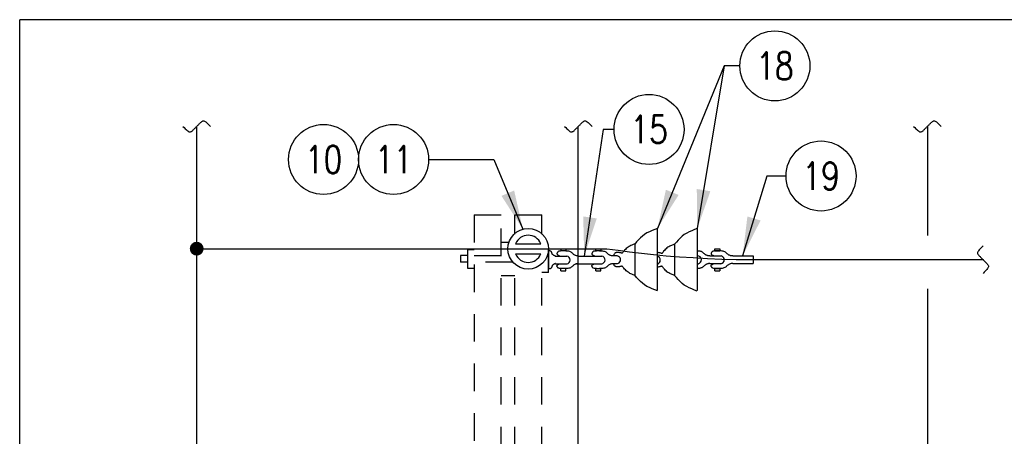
# Model space of a CAD drawing. Extents: x 0 to 7.1, y 0 to 9.85.
# Tile 5 of 6: x 0 to 4.47, y 7.96 to 9.85. Entities that reach past the tile are written whole.
import ezdxf
from ezdxf.enums import TextEntityAlignment as Align

# ---------------------------------------------------------------- set-up
doc = ezdxf.new("R2010")
doc.units = 0
doc.header["$MEASUREMENT"] = 0
doc.linetypes.add('HIDDEN2', pattern=[0.1875, 0.125, -0.0625])
doc.layers.get('0').update_dxf_attribs({"color": 2, "linetype": 'CONTINUOUS'})
doc.layers.add('E-DETL', color=2, linetype='CONTINUOUS')
doc.layers.add('E-DETL-TEXT', color=3, linetype='CONTINUOUS')
doc.styles.get("Standard").update_dxf_attribs({"font": 'ROMANS.SHX', "width": 0.8, "height": 0.125})

# ---------------------------------------------------------------- blocks, each defined once
blk = doc.blocks.new('BREAK')
blk.add_lwpolyline([(0, 0.0625), (-0.0055, 0.057), (-0.0103, 0.0521), (-0.0144, 0.0479), (-0.0177, 0.0441), (-0.0205, 0.0408), (-0.0225, 0.0378), (-0.0239, 0.0351), (-0.0247, 0.0326), (-0.0249, 0.0302), (-0.0246, 0.0279), (-0.0238, 0.0257), (-0.0226, 0.0236), (-0.0211, 0.0216), (-0.0194, 0.0196), (-0.0176, 0.0176), (-0.0156, 0.0156), (-0.0137, 0.0137), (-0.0117, 0.0117), (-0.0098, 0.0098), (-0.0078, 0.0078), (-0.0059, 0.0059), (-0.0039, 0.0039), (-0.002, 0.002), (0, 0), (0.002, -0.002), (0.0039, -0.0039), (0.0059, -0.0059), (0.0078, -0.0078), (0.0098, -0.0098), (0.0117, -0.0117), (0.0137, -0.0137), (0.0156, -0.0156), (0.0176, -0.0176), (0.0194, -0.0196), (0.0211, -0.0216), (0.0226, -0.0236), (0.0238, -0.0257), (0.0246, -0.0279), (0.0249, -0.0302), (0.0247, -0.0326), (0.0239, -0.0351), (0.0225, -0.0378), (0.0205, -0.0408), (0.0177, -0.0441), (0.0144, -0.0479), (0.0103, -0.0521), (0.0055, -0.057), (0, -0.0625)])

msp = doc.modelspace()

# ---------------------------------------------------------------- linework, layer by layer
at = {"layer": 'E-DETL'}
for p, q in [((7.1036, 9.8484), (0, 9.8484)), ((0, 0), (0, 9.8484)), ((0.8039, 5.1875), (0.8039, 9.3638)), ((2.5372, 5.1875), (2.5372, 9.3638)), ((4.1225, 9.3638), (4.1225, 8.869)), ((0.8039, 8.8086), (2.6663, 8.8086)), ((3.2545, 8.7587), (4.3753, 8.7587)), ((4.1225, 8.627), (4.1225, 5.1977))]:
    msp.add_line(p, q, dxfattribs=at)
at = {"layer": 'E-DETL', "linetype": 'HIDDEN2'}
for p, q in [((2.0638, 8.9617), (2.0638, 7.4253)), ((2.0638, 8.9617), (2.1867, 8.9617)), ((2.1867, 7.4253), (2.1867, 8.9617)), ((2.2482, 8.8751), (2.2482, 8.9617)), ((2.2482, 8.9617), (2.3711, 8.9617)), ((2.3711, 8.8748), (2.3711, 8.9617)), ((2.1867, 8.8388), (2.2227, 8.8388)), ((2.2482, 7.4253), (2.2482, 8.7383)), ((2.3711, 7.4253), (2.3711, 8.7387)), ((2.2482, 8.6851), (2.1867, 8.6851))]:
    msp.add_line(p, q, dxfattribs=at)
at = {"layer": 'E-DETL', "color": 4}
for p, q in [((2.8952, 8.8996), (2.8952, 8.6189)), ((3.0774, 8.8996), (3.0774, 8.6189)), ((2.2526, 8.8311), (2.3666, 8.8311)), ((2.7938, 8.8296), (2.7938, 8.6887)), ((2.9745, 8.8289), (2.9745, 8.688)), ((2.0023, 8.7773), (2.0023, 8.7466)), ((2.0331, 8.7773), (2.0023, 8.7773)), ((2.0345, 8.8043), (2.0638, 8.8043)), ((2.0345, 8.8043), (2.0345, 8.7208)), ((2.2526, 8.785), (2.3666, 8.785)), ((2.4018, 8.7005), (2.4018, 8.808)), ((2.4018, 8.7994), (2.4018, 8.7174)), ((2.4327, 8.7753), (2.4854, 8.7753)), ((2.4576, 8.8082), (2.4802, 8.8082)), ((2.4576, 8.8082), (2.4576, 8.7983)), ((2.4802, 8.7983), (2.4576, 8.7983)), ((2.4802, 8.8082), (2.4802, 8.7983)), ((2.5355, 8.7751), (2.6124, 8.7751)), ((2.6124, 8.7751), (2.644, 8.7751)), ((2.6162, 8.8079), (2.639, 8.8079)), ((2.6162, 8.7982), (2.6162, 8.8079)), ((2.639, 8.7982), (2.6162, 8.7982)), ((2.639, 8.8079), (2.639, 8.7982)), ((2.7133, 8.7755), (2.6967, 8.7755)), ((3.1341, 8.7757), (3.1857, 8.7757)), ((3.158, 8.7987), (3.158, 8.8084)), ((3.158, 8.8084), (3.1805, 8.8084)), ((3.158, 8.7987), (3.1805, 8.7987)), ((3.1805, 8.8084), (3.1805, 8.7987)), ((3.2385, 8.7761), (3.3319, 8.7761)), ((3.3319, 8.7761), (3.3319, 8.741)), ((2.0331, 8.7466), (2.0023, 8.7466)), ((2.0345, 8.7208), (2.0638, 8.7208)), ((2.4333, 8.7402), (2.486, 8.7402)), ((2.5295, 8.7401), (2.6113, 8.7401)), ((2.6113, 8.7401), (2.6446, 8.7401)), ((2.7115, 8.7403), (2.698, 8.7403)), ((3.0764, 8.7404), (3.0828, 8.7404)), ((3.1347, 8.7406), (3.1863, 8.7406)), ((3.2385, 8.741), (3.3319, 8.741)), ((2.4018, 8.7005), (2.3711, 8.7005)), ((2.48, 8.718), (2.4578, 8.718)), ((2.4578, 8.7081), (2.4578, 8.718)), ((2.4578, 8.7081), (2.48, 8.7081)), ((2.48, 8.7081), (2.48, 8.718)), ((2.639, 8.7177), (2.6162, 8.7177)), ((2.6162, 8.7079), (2.6162, 8.7177)), ((2.6162, 8.7079), (2.639, 8.7079)), ((2.639, 8.7079), (2.639, 8.7177)), ((3.158, 8.7083), (3.158, 8.718)), ((3.158, 8.718), (3.1805, 8.718)), ((3.158, 8.7083), (3.1805, 8.7083)), ((3.1805, 8.718), (3.1805, 8.7083))]:
    msp.add_line(p, q, dxfattribs=at)
at = {"layer": 'E-DETL', "color": 4, "linetype": 'HIDDEN2'}
for p, q in [((2.0638, 8.7773), (2.2227, 8.7773)), ((2.2409, 8.7466), (2.0638, 8.7466))]:
    msp.add_line(p, q, dxfattribs=at)
at = {"layer": 'E-DETL', "color": 4}
for points in [[(2.8967, 8.9004), (2.8843, 8.8957), (2.872, 8.8909), (2.8601, 8.8856), (2.8487, 8.8798), (2.838, 8.8732), (2.8281, 8.8656), (2.8189, 8.8573), (2.8103, 8.8484), (2.8019, 8.8391), (2.7938, 8.8296)], [(3.0774, 8.8996), (3.0649, 8.895), (3.0527, 8.8901), (3.0408, 8.8849), (3.0294, 8.8791), (3.0187, 8.8724), (3.0088, 8.8649), (2.9996, 8.8566), (2.9909, 8.8477), (2.9826, 8.8384), (2.9745, 8.8289)], [(2.7938, 8.8296), (2.7904, 8.8285), (2.7869, 8.8273), (2.7833, 8.826), (2.7796, 8.8245), (2.7757, 8.8228), (2.7717, 8.8207), (2.7675, 8.8184), (2.7633, 8.8157), (2.7591, 8.8127), (2.7549, 8.8092), (2.751, 8.8053), (2.7472, 8.8012), (2.7439, 8.7973), (2.7412, 8.7938), (2.7391, 8.7909), (2.7378, 8.789), (2.7371, 8.788), (2.7365, 8.7875), (2.7359, 8.7876), (2.7348, 8.7879), (2.7332, 8.7885), (2.7311, 8.7891), (2.7287, 8.7897), (2.7262, 8.7903), (2.7239, 8.7908), (2.7218, 8.7911), (2.7199, 8.7913), (2.7183, 8.7915), (2.7168, 8.7915), (2.7153, 8.7916)], [(2.9745, 8.8289), (2.9711, 8.8278), (2.9676, 8.8266), (2.964, 8.8252), (2.9603, 8.8237), (2.9564, 8.822), (2.9524, 8.82), (2.9482, 8.8177), (2.944, 8.815), (2.9398, 8.8119), (2.9356, 8.8084), (2.9316, 8.8046), (2.9279, 8.8005), (2.9246, 8.7966), (2.9219, 8.793), (2.9198, 8.7902), (2.9185, 8.7883), (2.9177, 8.7872), (2.9172, 8.7868), (2.9166, 8.7868), (2.9155, 8.7872), (2.9139, 8.7877), (2.9118, 8.7883), (2.9094, 8.789), (2.9069, 8.7895), (2.9046, 8.79), (2.9025, 8.7904), (2.9006, 8.7906), (2.899, 8.7907), (2.8975, 8.7908), (2.896, 8.7909)], [(2.4327, 8.7753), (2.433, 8.7752), (2.4332, 8.7752), (2.4333, 8.7751), (2.4331, 8.7752), (2.4327, 8.7753), (2.4319, 8.7756), (2.4307, 8.776), (2.4293, 8.7766), (2.4277, 8.7773), (2.426, 8.7783), (2.4241, 8.7795), (2.4223, 8.7809), (2.4206, 8.7824), (2.4191, 8.7842), (2.4179, 8.7862), (2.417, 8.7883), (2.4163, 8.7905), (2.4156, 8.7926), (2.4147, 8.7945), (2.4134, 8.7961), (2.4116, 8.7974), (2.4093, 8.7982), (2.4066, 8.7988), (2.4036, 8.7993), (2.4006, 8.7996)], [(2.5382, 8.7757), (2.5364, 8.7756), (2.5347, 8.7756), (2.5328, 8.7757), (2.5308, 8.776), (2.5287, 8.7764), (2.5263, 8.7771), (2.5238, 8.7781), (2.5212, 8.7793), (2.5186, 8.7809), (2.5159, 8.7828), (2.5133, 8.7851), (2.5106, 8.7875), (2.5078, 8.79), (2.5049, 8.7922), (2.5017, 8.7942), (2.4983, 8.7956), (2.4945, 8.7967), (2.4902, 8.7973), (2.4855, 8.7978), (2.4801, 8.798), (2.4742, 8.7982), (2.468, 8.7983), (2.4619, 8.7982), (2.4564, 8.798), (2.4518, 8.7975), (2.4484, 8.7967), (2.4461, 8.7958), (2.4445, 8.7946), (2.4435, 8.7932), (2.4426, 8.7917), (2.4417, 8.7901), (2.4409, 8.7884), (2.4403, 8.7868), (2.4401, 8.7851), (2.4406, 8.7835), (2.4418, 8.7821), (2.4437, 8.7807), (2.446, 8.7794), (2.4486, 8.7782), (2.4514, 8.777)], [(2.6967, 8.7755), (2.695, 8.7755), (2.6932, 8.7754), (2.6914, 8.7755), (2.6894, 8.7758), (2.6872, 8.7762), (2.6849, 8.7769), (2.6824, 8.7779), (2.6798, 8.7791), (2.6771, 8.7807), (2.6744, 8.7826), (2.6718, 8.7849), (2.6691, 8.7873), (2.6663, 8.7898), (2.6634, 8.7921), (2.6603, 8.794), (2.6568, 8.7955), (2.653, 8.7965), (2.6488, 8.7971), (2.644, 8.7976), (2.6386, 8.7978), (2.6327, 8.798), (2.6265, 8.7981), (2.6204, 8.798), (2.6149, 8.7978), (2.6103, 8.7973), (2.6069, 8.7966), (2.6046, 8.7956), (2.6031, 8.7944), (2.602, 8.793), (2.6011, 8.7915), (2.6002, 8.7899), (2.5994, 8.7883), (2.5988, 8.7866), (2.5987, 8.7849), (2.5992, 8.7833), (2.6004, 8.7819), (2.6022, 8.7805), (2.6045, 8.7792), (2.6072, 8.778), (2.61, 8.7768)], [(2.7183, 8.7908), (2.7153, 8.7909), (2.7124, 8.7908), (2.7096, 8.7906), (2.707, 8.7901), (2.7047, 8.7891), (2.7028, 8.7876), (2.7012, 8.7859), (2.7, 8.7839), (2.699, 8.782), (2.6984, 8.7803), (2.698, 8.779), (2.6979, 8.7779), (2.6979, 8.7771), (2.6981, 8.7765), (2.6983, 8.7759)], [(3.0792, 8.7981), (3.0785, 8.7981), (3.0778, 8.7982), (3.0772, 8.7982), (3.0765, 8.7982), (3.0758, 8.7982)], [(3.1349, 8.7759), (3.1338, 8.7758), (3.1327, 8.7758), (3.1315, 8.7758), (3.1303, 8.7759), (3.1291, 8.776), (3.1277, 8.7761), (3.1264, 8.7764), (3.1249, 8.7767), (3.1234, 8.7772), (3.1218, 8.7777), (3.1201, 8.7784), (3.1184, 8.7792), (3.1167, 8.7802), (3.115, 8.7813), (3.1132, 8.7825), (3.1115, 8.784), (3.1098, 8.7855), (3.108, 8.7871), (3.1062, 8.7887), (3.1044, 8.7903), (3.1025, 8.7917), (3.1005, 8.7931), (3.0984, 8.7943), (3.0962, 8.7953), (3.0939, 8.7962), (3.0913, 8.7968), (3.0886, 8.7973), (3.0857, 8.7977), (3.0826, 8.7979), (3.0792, 8.7981)], [(3.2385, 8.7761), (3.2367, 8.776), (3.235, 8.776), (3.2331, 8.7761), (3.2311, 8.7763), (3.229, 8.7768), (3.2266, 8.7775), (3.2241, 8.7784), (3.2215, 8.7797), (3.2189, 8.7812), (3.2162, 8.7832), (3.2135, 8.7854), (3.2109, 8.7879), (3.2081, 8.7903), (3.2052, 8.7926), (3.202, 8.7946), (3.1986, 8.796), (3.1948, 8.797), (3.1905, 8.7977), (3.1858, 8.7981), (3.1804, 8.7984), (3.1745, 8.7986), (3.1682, 8.7986), (3.1622, 8.7986), (3.1566, 8.7983), (3.1521, 8.7978), (3.1487, 8.7971), (3.1464, 8.7961), (3.1448, 8.7949), (3.1438, 8.7936), (3.1429, 8.7921), (3.142, 8.7905), (3.1412, 8.7888), (3.1406, 8.7871), (3.1404, 8.7855), (3.1409, 8.7839), (3.1421, 8.7824), (3.144, 8.7811), (3.1463, 8.7798), (3.1489, 8.7785), (3.1517, 8.7773)], [(2.4327, 8.7406), (2.433, 8.7407), (2.4332, 8.7408), (2.4333, 8.7408), (2.4331, 8.7407), (2.4327, 8.7406), (2.4319, 8.7403), (2.4307, 8.7399), (2.4293, 8.7394), (2.4277, 8.7386), (2.426, 8.7376), (2.4241, 8.7365), (2.4223, 8.7351), (2.4206, 8.7335), (2.4191, 8.7317), (2.4179, 8.7297), (2.417, 8.7276), (2.4163, 8.7254), (2.4156, 8.7233), (2.4147, 8.7214), (2.4134, 8.7198), (2.4116, 8.7186), (2.4093, 8.7177), (2.4066, 8.7171), (2.4036, 8.7167), (2.4006, 8.7163)], [(2.5382, 8.7406), (2.5364, 8.7407), (2.5347, 8.7407), (2.5328, 8.7406), (2.5308, 8.7403), (2.5287, 8.7399), (2.5263, 8.7392), (2.5238, 8.7382), (2.5212, 8.737), (2.5186, 8.7354), (2.5159, 8.7335), (2.5133, 8.7312), (2.5106, 8.7288), (2.5078, 8.7263), (2.5049, 8.724), (2.5017, 8.7221), (2.4983, 8.7206), (2.4945, 8.7196), (2.4902, 8.719), (2.4855, 8.7185), (2.4801, 8.7183), (2.4742, 8.7181), (2.468, 8.718), (2.4619, 8.7181), (2.4564, 8.7183), (2.4518, 8.7188), (2.4484, 8.7196), (2.4461, 8.7205), (2.4445, 8.7217), (2.4435, 8.7231), (2.4426, 8.7246), (2.4417, 8.7262), (2.4409, 8.7278), (2.4403, 8.7295), (2.4401, 8.7312), (2.4406, 8.7328), (2.4418, 8.7342), (2.4437, 8.7356), (2.446, 8.7369), (2.4486, 8.7381), (2.4514, 8.7393)], [(2.6967, 8.7404), (2.695, 8.7405), (2.6932, 8.7405), (2.6914, 8.7404), (2.6894, 8.7401), (2.6872, 8.7397), (2.6849, 8.739), (2.6824, 8.7381), (2.6798, 8.7368), (2.6771, 8.7352), (2.6744, 8.7333), (2.6718, 8.7311), (2.6691, 8.7286), (2.6663, 8.7261), (2.6634, 8.7239), (2.6603, 8.7219), (2.6568, 8.7205), (2.653, 8.7194), (2.6488, 8.7188), (2.644, 8.7184), (2.6386, 8.7181), (2.6327, 8.7179), (2.6265, 8.7178), (2.6204, 8.7179), (2.6149, 8.7182), (2.6103, 8.7186), (2.6069, 8.7194), (2.6046, 8.7203), (2.6031, 8.7215), (2.602, 8.7229), (2.6011, 8.7244), (2.6002, 8.726), (2.5994, 8.7277), (2.5988, 8.7293), (2.5987, 8.731), (2.5992, 8.7326), (2.6004, 8.734), (2.6022, 8.7354), (2.6045, 8.7367), (2.6072, 8.7379), (2.61, 8.7391)], [(2.7171, 8.726), (2.715, 8.7261), (2.7129, 8.7262), (2.7109, 8.7264), (2.7089, 8.7267), (2.7071, 8.7272), (2.7055, 8.7278), (2.704, 8.7286), (2.7027, 8.7296), (2.7015, 8.7307), (2.7007, 8.732), (2.7, 8.7334), (2.6995, 8.735), (2.6991, 8.7366), (2.6989, 8.7383), (2.6987, 8.74)], [(2.7938, 8.6877), (2.7904, 8.6889), (2.7869, 8.6901), (2.7833, 8.6914), (2.7796, 8.6929), (2.7757, 8.6946), (2.7717, 8.6966), (2.7675, 8.699), (2.7633, 8.7016), (2.7591, 8.7047), (2.7549, 8.7082), (2.751, 8.7121), (2.7472, 8.7162), (2.7439, 8.7201), (2.7412, 8.7236), (2.7391, 8.7264), (2.7378, 8.7283), (2.7371, 8.7294), (2.7365, 8.7299), (2.7359, 8.7298), (2.7348, 8.7294), (2.7332, 8.7289), (2.7311, 8.7283), (2.7287, 8.7277), (2.7262, 8.7271), (2.7239, 8.7266), (2.7218, 8.7263), (2.7199, 8.726), (2.7183, 8.7259), (2.7168, 8.7258), (2.7153, 8.7258)], [(2.9745, 8.687), (2.9711, 8.6882), (2.9676, 8.6894), (2.964, 8.6907), (2.9603, 8.6922), (2.9564, 8.6939), (2.9524, 8.6959), (2.9482, 8.6982), (2.944, 8.7009), (2.9398, 8.704), (2.9356, 8.7075), (2.9316, 8.7114), (2.9279, 8.7154), (2.9246, 8.7194), (2.9219, 8.7229), (2.9198, 8.7257), (2.9185, 8.7276), (2.9177, 8.7287), (2.9172, 8.7291), (2.9166, 8.7291), (2.9155, 8.7287), (2.9139, 8.7282), (2.9118, 8.7276), (2.9094, 8.727), (2.9069, 8.7264), (2.9046, 8.7259), (2.9025, 8.7255), (2.9006, 8.7253), (2.899, 8.7252), (2.8975, 8.7251), (2.896, 8.7251)], [(3.1349, 8.7408), (3.1338, 8.7408), (3.1326, 8.7408), (3.1315, 8.7408), (3.1302, 8.7408), (3.129, 8.7407), (3.1276, 8.7405), (3.1262, 8.7402), (3.1247, 8.7399), (3.1232, 8.7394), (3.1215, 8.7388), (3.1198, 8.7381), (3.1181, 8.7372), (3.1164, 8.7362), (3.1146, 8.7351), (3.1128, 8.7338), (3.111, 8.7323), (3.1093, 8.7307), (3.1075, 8.7291), (3.1057, 8.7274), (3.1038, 8.7259), (3.1019, 8.7244), (3.0998, 8.7231), (3.0976, 8.722), (3.0953, 8.721), (3.0929, 8.7202), (3.0902, 8.7196), (3.0874, 8.7192), (3.0843, 8.7189), (3.081, 8.7186), (3.0774, 8.7185)], [(3.2385, 8.741), (3.2367, 8.741), (3.235, 8.741), (3.2331, 8.7409), (3.2311, 8.7407), (3.229, 8.7402), (3.2266, 8.7396), (3.2241, 8.7386), (3.2215, 8.7373), (3.2189, 8.7358), (3.2162, 8.7339), (3.2135, 8.7316), (3.2109, 8.7291), (3.2081, 8.7267), (3.2052, 8.7244), (3.202, 8.7225), (3.1986, 8.721), (3.1948, 8.72), (3.1905, 8.7193), (3.1858, 8.7189), (3.1804, 8.7186), (3.1745, 8.7185), (3.1682, 8.7184), (3.1622, 8.7184), (3.1566, 8.7187), (3.1521, 8.7192), (3.1487, 8.7199), (3.1464, 8.7209), (3.1448, 8.7221), (3.1438, 8.7234), (3.1429, 8.7249), (3.142, 8.7265), (3.1412, 8.7282), (3.1406, 8.7299), (3.1404, 8.7315), (3.1409, 8.7331), (3.1421, 8.7346), (3.144, 8.736), (3.1463, 8.7372), (3.1489, 8.7385), (3.1517, 8.7397)], [(2.8967, 8.617), (2.8843, 8.6217), (2.872, 8.6265), (2.8601, 8.6318), (2.8487, 8.6376), (2.838, 8.6442), (2.8281, 8.6517), (2.8189, 8.6601), (2.8103, 8.669), (2.8019, 8.6782), (2.7938, 8.6877)], [(3.0774, 8.6163), (3.0649, 8.6209), (3.0527, 8.6258), (3.0408, 8.631), (3.0294, 8.6369), (3.0187, 8.6435), (3.0088, 8.651), (2.9996, 8.6593), (2.9909, 8.6682), (2.9826, 8.6775), (2.9745, 8.687)]]:
    msp.add_lwpolyline(points, dxfattribs=at)
at = {"layer": 'E-DETL', "const_width": 0.0312}
msp.add_lwpolyline([(0.7883, 8.8086, 1), (0.8196, 8.8086, 1)], format="xyb", close=True, dxfattribs=at)
at = {"layer": 'E-DETL'}
msp.add_lwpolyline([(2.6663, 8.8086), (2.718, 8.8015), (2.7704, 8.7946), (2.8238, 8.788), (2.879, 8.7819), (2.9365, 8.7765), (2.9967, 8.7719), (3.0591, 8.768), (3.1233, 8.7646), (3.1886, 8.7616), (3.2545, 8.7587)], dxfattribs=at)
at = {"layer": 'E-DETL', "color": 4}
msp.add_circle((2.3096, 8.808), 0.0922, dxfattribs=at)
for centre, radius, start, end in [((2.3096, 8.808), 0.0615, 22.0246, 157.9754), ((2.3096, 8.808), 0.0615, 202.0243, 337.9751), ((2.4821, 8.7577), 0.0179, 277.0503, 79.1886), ((2.6406, 8.7575), 0.0179, 277.0503, 79.1886), ((2.7116, 8.7582), 0.0176, 263.6168, 91.0454), ((2.8901, 8.7565), 0.0192, 288.6029, 72.043), ((3.0788, 8.7579), 0.0179, 277.051, 92.75), ((3.1824, 8.7581), 0.0179, 277.051, 79.1886)]:
    msp.add_arc(centre, radius, start, end, dxfattribs=at)
at = {"layer": 'E-DETL-TEXT'}
for p, q in [((3.199, 9.6386), (2.8967, 8.9004)), ((3.199, 9.6386), (3.0774, 8.8996)), ((3.2709, 9.6386), (3.199, 9.6386)), ((2.6506, 9.3501), (2.564, 8.7751)), ((2.6994, 9.3501), (2.6506, 9.3501)), ((1.8571, 9.2136), (2.1528, 9.2136)), ((2.1528, 9.2136), (2.2855, 8.897)), ((3.3933, 9.1386), (3.2836, 8.7761)), ((3.4806, 9.1386), (3.3933, 9.1386))]:
    msp.add_line(p, q, dxfattribs=at)
for centre in [(3.4299, 9.6386), (2.8584, 9.3501), (1.3801, 9.2136), (1.6981, 9.2136), (3.6396, 9.1386)]:
    msp.add_circle(centre, 0.159, dxfattribs=at)
for points in [[(3.137, 9.0695), (3.0774, 8.8996), (3.0753, 9.0796)], [(2.2458, 9.0726), (2.2855, 8.897), (2.1882, 9.0484)], [(2.9928, 9.0526), (2.8967, 8.9004), (2.935, 9.0763)], [(2.6213, 8.9458), (2.564, 8.7751), (2.5595, 8.9551)], [(3.3649, 8.9367), (3.2836, 8.7761), (3.3051, 8.9548)]]:
    msp.add_solid(points, dxfattribs=at)

# ---------------------------------------------------------------- block references
at = {"layer": 'E-DETL', "rotation": 90}
for p in [(0.8039, 9.3638), (2.5372, 9.3638), (4.1225, 9.3638)]:
    msp.add_blockref('BREAK', p, dxfattribs=at)
at = {"layer": 'E-DETL'}
msp.add_blockref('BREAK', (4.3753, 8.7587), dxfattribs=at)

# ---------------------------------------------------------------- texts
at = {"layer": 'E-DETL-TEXT', "width": 0.8}
for s, p in [('18', (3.4299, 9.6386)), ('15', (2.8584, 9.3501)), ('10', (1.3801, 9.2136)), ('11', (1.6981, 9.2136)), ('19', (3.6396, 9.1386))]:
    msp.add_text(s, height=0.125, dxfattribs=at).set_placement(p, align=Align.MIDDLE)

doc.saveas('drawing.dxf')
